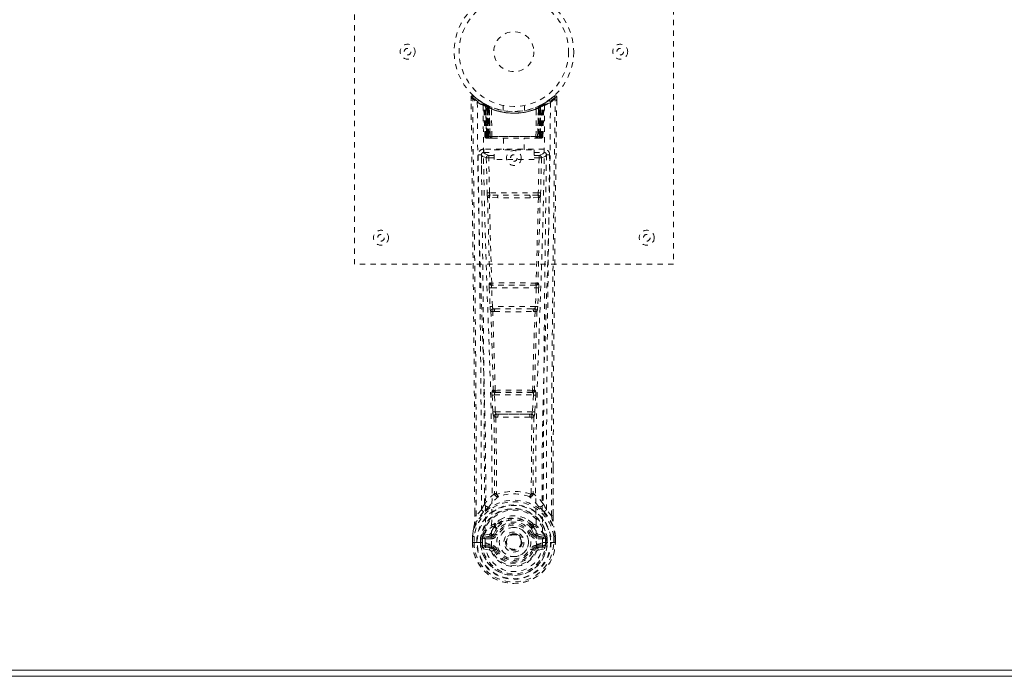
# Model space of a CAD drawing. Header units: inches. Extents: x 15.1 to 98.6, y 40.8 to 64.3.
# Tile 4 of 7: x 61.6 to 80.1, y 40.8 to 53.1. Entities that reach past the tile are written whole.
import ezdxf

# ---------------------------------------------------------------- set-up
doc = ezdxf.new("R2010")
doc.units = ezdxf.units.IN
doc.header["$MEASUREMENT"] = 0
doc.linetypes.add('SLD-Dashed', pattern=[0.075, 0.05, -0.025])
doc.linetypes.add('SLD-Solid', pattern=[0])

msp = doc.modelspace()

# ---------------------------------------------------------------- linework, layer by layer
at = {"color": 7, "linetype": 'SLD-Dashed', "lineweight": 0}
for p, q in [((67.862, 48.514), (67.862, 56.514)), ((73.862, 56.514), (73.862, 48.514)), ((70.056, 51.655), (70.057, 51.588)), ((70.086, 51.656), (70.106, 51.678)), ((70.147, 51.643), (70.105, 51.677)), ((70.294, 51.54), (70.281, 51.548)), ((70.3, 51.536), (70.286, 51.543)), ((70.309, 51.515), (70.295, 51.523)), ((70.316, 50.918), (70.295, 51.523)), ((70.33, 50.918), (70.309, 51.515)), ((70.347, 51.512), (70.312, 51.53)), ((70.396, 51.469), (70.327, 51.505)), ((70.348, 50.918), (70.327, 51.505)), ((70.328, 51.508), (70.35, 50.914)), ((70.341, 51.514), (70.368, 51.501)), ((70.355, 51.475), (70.368, 51.501)), ((70.362, 51.471), (70.375, 51.497)), ((70.379, 51.495), (70.364, 51.503)), ((70.368, 51.501), (70.375, 51.497)), ((70.662, 51.503), (70.662, 51.407)), ((71.062, 51.407), (71.062, 51.503)), ((71.397, 51.505), (71.328, 51.469)), ((71.352, 51.499), (71.343, 51.494)), ((71.412, 51.53), (71.345, 51.495)), ((71.349, 51.497), (71.357, 51.501)), ((71.349, 51.497), (71.362, 51.471)), ((71.357, 51.501), (71.365, 51.505)), ((71.357, 51.501), (71.369, 51.475)), ((71.374, 50.914), (71.396, 51.508)), ((71.376, 50.918), (71.397, 51.505)), ((71.395, 50.918), (71.415, 51.515)), ((71.408, 50.918), (71.429, 51.523)), ((71.429, 51.523), (71.415, 51.515)), ((71.444, 51.548), (71.43, 51.54)), ((71.619, 51.677), (71.578, 51.643)), ((71.669, 51.655), (71.639, 51.656)), ((71.666, 51.592), (71.667, 51.655)), ((71.668, 51.588), (71.669, 51.655)), ((71.668, 51.588), (71.669, 51.655)), ((70.355, 51.475), (70.355, 50.918)), ((70.362, 51.471), (70.355, 51.475)), ((70.362, 50.918), (70.362, 51.471)), ((70.368, 51.468), (70.381, 51.494)), ((70.369, 50.918), (70.368, 51.468)), ((70.368, 51.468), (70.375, 51.465)), ((70.375, 51.465), (70.387, 51.491)), ((70.375, 51.465), (70.375, 50.918)), ((70.38, 51.495), (70.379, 51.495)), ((70.387, 51.46), (70.399, 51.486)), ((70.387, 51.46), (70.387, 50.918)), ((70.393, 51.457), (70.387, 51.46)), ((70.393, 51.457), (70.405, 51.483)), ((70.393, 50.918), (70.393, 51.457)), ((70.396, 51.469), (70.397, 51.469)), ((70.415, 50.918), (70.396, 51.469)), ((70.397, 51.469), (70.416, 50.918)), ((70.399, 51.486), (70.405, 51.483)), ((70.446, 50.918), (70.442, 51.44)), ((71.278, 50.918), (71.283, 51.44)), ((71.308, 50.918), (71.327, 51.469)), ((71.328, 51.469), (71.309, 50.918)), ((71.319, 51.483), (71.325, 51.486)), ((71.319, 51.483), (71.331, 51.457)), ((71.325, 51.486), (71.337, 51.46)), ((71.327, 51.469), (71.328, 51.469)), ((71.337, 51.46), (71.331, 51.457)), ((71.331, 51.457), (71.331, 50.918)), ((71.344, 51.495), (71.337, 51.492)), ((71.337, 51.491), (71.349, 51.465)), ((71.337, 50.918), (71.337, 51.46)), ((71.343, 51.494), (71.356, 51.468)), ((71.345, 51.495), (71.344, 51.495)), ((71.349, 51.465), (71.356, 51.468)), ((71.349, 50.918), (71.349, 51.465)), ((71.356, 51.468), (71.355, 50.918)), ((71.369, 51.475), (71.362, 51.471)), ((71.362, 51.471), (71.362, 50.918)), ((71.369, 50.918), (71.369, 51.475)), ((70.316, 50.918), (70.33, 50.918)), ((70.348, 50.918), (70.415, 50.918)), ((70.355, 50.918), (70.362, 50.918)), ((70.356, 50.889), (70.363, 50.889)), ((70.36, 50.889), (70.369, 50.889)), ((71.362, 50.918), (70.362, 50.918)), ((70.375, 50.918), (70.369, 50.918)), ((70.369, 50.889), (70.376, 50.889)), ((70.375, 50.918), (71.349, 50.918)), ((70.378, 50.889), (70.432, 50.889)), ((70.387, 50.918), (70.393, 50.918)), ((70.388, 50.889), (70.394, 50.889)), ((71.331, 50.918), (70.393, 50.918)), ((70.432, 50.889), (70.394, 50.889)), ((70.416, 50.918), (70.415, 50.918)), ((70.446, 50.918), (71.278, 50.918)), ((70.446, 50.889), (70.453, 50.889)), ((70.453, 50.889), (71.271, 50.889)), ((70.667, 50.889), (70.667, 50.667)), ((71.057, 50.667), (71.057, 50.889)), ((71.271, 50.889), (71.279, 50.889)), ((71.292, 50.889), (71.346, 50.889)), ((71.33, 50.889), (71.292, 50.889)), ((71.309, 50.918), (71.308, 50.918)), ((71.309, 50.918), (71.376, 50.918)), ((71.33, 50.889), (71.336, 50.889)), ((71.331, 50.918), (71.337, 50.918)), ((71.348, 50.889), (71.355, 50.889)), ((71.355, 50.918), (71.349, 50.918)), ((71.355, 50.889), (71.365, 50.889)), ((71.361, 50.889), (71.368, 50.889)), ((71.362, 50.918), (71.369, 50.918)), ((71.395, 50.918), (71.408, 50.918)), ((70.251, 50.582), (70.249, 50.574)), ((70.25, 50.571), (70.253, 50.284)), ((70.294, 50.68), (70.294, 50.62)), ((71.43, 50.68), (70.294, 50.68)), ((70.294, 50.62), (70.492, 50.62)), ((70.492, 50.487), (70.492, 50.667)), ((70.492, 50.667), (71.242, 50.667)), ((71.242, 50.667), (71.242, 50.487)), ((71.242, 50.62), (71.43, 50.62)), ((71.43, 50.62), (71.43, 50.68)), ((71.471, 50.284), (71.474, 50.571)), ((71.475, 50.574), (71.473, 50.582)), ((70.343, 50.517), (70.359, 49.855)), ((70.388, 50.563), (70.388, 50.518)), ((70.492, 50.563), (70.388, 50.563)), ((70.404, 49.857), (70.388, 50.518)), ((70.492, 50.518), (70.388, 50.518)), ((71.242, 50.487), (70.492, 50.487)), ((71.336, 50.563), (71.242, 50.563)), ((71.336, 50.518), (71.242, 50.518)), ((71.336, 50.518), (71.321, 49.857)), ((71.336, 50.563), (71.336, 50.518)), ((71.381, 50.517), (71.365, 49.855)), ((71.321, 49.857), (70.404, 49.857)), ((70.557, 49.765), (70.401, 49.771)), ((70.564, 49.814), (70.412, 49.816)), ((71.16, 49.814), (70.564, 49.814)), ((71.313, 49.816), (71.16, 49.814)), ((71.323, 49.771), (71.167, 49.765)), ((73.862, 48.514), (67.862, 48.514)), ((70.411, 48.165), (70.403, 48.162)), ((71.321, 48.162), (71.313, 48.165)), ((70.397, 48.072), (70.414, 47.719)), ((70.442, 48.074), (71.283, 48.074)), ((70.459, 47.721), (70.442, 48.074)), ((70.448, 48.119), (70.456, 48.122)), ((71.276, 48.119), (70.448, 48.119)), ((71.283, 48.074), (71.266, 47.721)), ((71.268, 48.122), (71.276, 48.119)), ((71.327, 48.072), (71.31, 47.719)), ((71.266, 47.721), (70.459, 47.721)), ((70.464, 47.626), (70.496, 47.625)), ((70.505, 47.676), (70.474, 47.677)), ((70.505, 47.676), (71.219, 47.676)), ((71.219, 47.676), (71.251, 47.677)), ((71.228, 47.625), (71.26, 47.625)), ((70.475, 46.148), (70.461, 46.144)), ((71.249, 46.148), (71.263, 46.144)), ((70.452, 46.054), (70.468, 45.737)), ((70.496, 46.056), (71.228, 46.056)), ((70.513, 45.739), (70.496, 46.056)), ((70.505, 46.101), (70.52, 46.106)), ((71.219, 46.101), (70.505, 46.101)), ((71.205, 46.106), (71.219, 46.101)), ((71.228, 46.056), (71.212, 45.739)), ((71.272, 46.054), (71.256, 45.737)), ((71.212, 45.739), (70.513, 45.739)), ((70.523, 45.641), (70.563, 45.64)), ((70.57, 45.694), (70.531, 45.694)), ((70.57, 45.694), (71.154, 45.694)), ((71.193, 45.694), (71.154, 45.694)), ((71.161, 45.64), (71.201, 45.641)), ((71.598, 44.706), (71.598, 43.782)), ((71.599, 43.781), (71.602, 44.706)), ((70.535, 44.201), (70.535, 44.201)), ((71.19, 44.201), (71.19, 44.201)), ((70.125, 43.781), (70.125, 43.835)), ((70.126, 43.836), (70.126, 43.782)), ((70.251, 43.898), (70.154, 43.783)), ((71.57, 43.783), (71.474, 43.898)), ((70.494, 43.596), (70.494, 43.578)), ((70.501, 43.625), (70.513, 43.642)), ((70.517, 43.591), (70.517, 43.572)), ((71.207, 43.572), (71.207, 43.591)), ((71.211, 43.642), (71.223, 43.625)), ((71.23, 43.596), (71.231, 43.578)), ((70.083, 43.401), (70.082, 43.397)), ((70.082, 43.28), (70.082, 43.397)), ((70.084, 43.397), (70.084, 43.28)), ((70.112, 43.397), (70.112, 43.283)), ((70.263, 43.353), (70.234, 43.354)), ((70.234, 43.354), (70.234, 43.354)), ((70.234, 43.283), (70.234, 43.354)), ((70.263, 43.353), (70.263, 43.283)), ((70.264, 43.353), (70.269, 43.372)), ((70.269, 43.372), (70.269, 43.362)), ((70.269, 43.362), (70.269, 43.283)), ((70.279, 43.403), (70.275, 43.399)), ((70.279, 43.403), (70.289, 43.414)), ((70.29, 43.414), (70.289, 43.414)), ((70.404, 43.435), (70.29, 43.414)), ((70.29, 43.414), (70.29, 43.414)), ((70.303, 43.381), (70.433, 43.406)), ((70.303, 43.381), (70.303, 43.351)), ((70.433, 43.381), (70.303, 43.381)), ((70.433, 43.351), (70.303, 43.351)), ((70.433, 43.406), (70.433, 43.381)), ((70.433, 43.351), (70.433, 43.381)), ((70.488, 43.447), (70.515, 43.436)), ((71.209, 43.436), (71.236, 43.447)), ((71.291, 43.406), (71.421, 43.381)), ((71.291, 43.406), (71.291, 43.381)), ((71.421, 43.381), (71.291, 43.381)), ((71.291, 43.351), (71.291, 43.381)), ((71.421, 43.351), (71.291, 43.351)), ((71.435, 43.414), (71.32, 43.435)), ((71.421, 43.351), (71.421, 43.381)), ((71.435, 43.414), (71.445, 43.403)), ((71.445, 43.403), (71.445, 43.404)), ((71.445, 43.403), (71.445, 43.403)), ((71.449, 43.399), (71.445, 43.403)), ((71.455, 43.372), (71.456, 43.362)), ((71.461, 43.353), (71.455, 43.372)), ((71.456, 43.362), (71.455, 43.283)), ((71.491, 43.354), (71.461, 43.353)), ((71.461, 43.283), (71.461, 43.353)), ((71.491, 43.354), (71.491, 43.283)), ((71.491, 43.354), (71.491, 43.354)), ((71.612, 43.283), (71.612, 43.397)), ((71.641, 43.28), (71.641, 43.397)), ((71.642, 43.397), (71.642, 43.401)), ((71.642, 43.28), (71.642, 43.397)), ((70.083, 43.28), (70.086, 43.28)), ((70.086, 43.28), (70.14, 43.281)), ((70.14, 43.281), (70.163, 43.281)), ((70.163, 43.281), (70.321, 43.281)), ((70.234, 43.283), (70.234, 43.283)), ((70.269, 43.283), (70.263, 43.283)), ((70.287, 43.163), (70.405, 43.139)), ((70.317, 43.229), (70.317, 43.199)), ((70.317, 43.229), (70.433, 43.229)), ((70.433, 43.179), (70.317, 43.199)), ((70.317, 43.199), (70.433, 43.199)), ((70.433, 43.229), (70.433, 43.199)), ((70.433, 43.179), (70.433, 43.199)), ((70.439, 43.243), (70.439, 43.246)), ((70.706, 43.29), (70.706, 43.306)), ((70.706, 43.282), (70.706, 43.29)), ((71.286, 43.246), (71.286, 43.243)), ((71.291, 43.229), (71.291, 43.199)), ((71.291, 43.229), (71.407, 43.229)), ((71.407, 43.199), (71.291, 43.179)), ((71.291, 43.179), (71.291, 43.199)), ((71.291, 43.199), (71.407, 43.199)), ((71.319, 43.139), (71.438, 43.163)), ((71.403, 43.281), (71.562, 43.281)), ((71.407, 43.199), (71.407, 43.229)), ((71.455, 43.283), (71.461, 43.283)), ((71.562, 43.281), (71.585, 43.281)), ((71.585, 43.281), (71.638, 43.28)), ((71.638, 43.28), (71.642, 43.28)), ((70.493, 43.135), (70.49, 43.143)), ((70.515, 43.145), (70.493, 43.135)), ((71.231, 43.135), (71.209, 43.145)), ((71.231, 43.135), (71.286, 43.112))]:
    msp.add_line(p, q, dxfattribs=at)
at = {"color": 7, "linetype": 'SLD-Solid', "lineweight": 15}
for p, q in [((98.612, 40.764), (15.112, 40.764)), ((15.23, 40.882), (98.494, 40.882)), ((98.494, 40.882), (15.23, 40.882))]:
    msp.add_line(p, q, dxfattribs=at)
at = {"color": 7, "linetype": 'SLD-Dashed', "lineweight": 0, "flags": 128}
for points in [[(70.104, 51.675), (70.097, 51.679), (70.089, 51.682), (70.081, 51.682), (70.073, 51.681), (70.066, 51.677), (70.06, 51.672), (70.057, 51.665), (70.056, 51.658)], [(71.666, 51.655), (71.664, 51.663), (71.66, 51.67), (71.655, 51.677), (71.649, 51.682), (71.642, 51.685), (71.634, 51.685), (71.627, 51.683), (71.621, 51.679)], [(70.056, 51.655), (70.056, 51.655), (70.058, 51.655), (70.064, 51.656), (70.074, 51.656), (70.08, 51.655), (70.086, 51.656)], [(70.125, 43.835), (70.117, 46.405), (70.089, 49.03), (70.056, 51.655)], [(70.154, 43.783), (70.153, 45.247), (70.144, 46.721), (70.129, 48.168), (70.127, 48.415), (70.124, 48.673), (70.121, 48.888), (70.118, 49.118), (70.115, 49.368), (70.111, 49.639), (70.109, 49.857), (70.105, 50.119), (70.101, 50.443), (70.098, 50.654), (70.095, 50.912), (70.092, 51.174), (70.088, 51.422), (70.086, 51.656)], [(70.174, 51.562), (70.182, 50.515), (70.201, 49.47), (70.23, 48.428), (70.266, 47.39), (70.3, 46.356), (70.325, 45.326), (70.334, 44.301), (70.321, 43.281)], [(70.283, 51.506), (70.292, 50.461), (70.313, 49.418), (70.345, 48.379), (70.383, 47.343), (70.419, 46.312), (70.445, 45.285), (70.453, 44.263), (70.439, 43.246)], [(70.289, 51.541), (70.295, 51.53), (70.3, 51.516)], [(70.326, 51.512), (70.327, 51.506), (70.327, 51.505)], [(71.441, 51.506), (71.432, 50.461), (71.411, 49.419), (71.379, 48.379), (71.341, 47.344), (71.305, 46.312), (71.279, 45.286), (71.271, 44.264), (71.285, 43.246)], [(71.55, 51.562), (71.542, 50.515), (71.523, 49.47), (71.494, 48.428), (71.459, 47.39), (71.424, 46.356), (71.399, 45.326), (71.391, 44.301), (71.403, 43.281)], [(71.57, 43.783), (71.571, 45.249), (71.58, 46.721), (71.595, 48.168), (71.597, 48.389), (71.6, 48.619), (71.602, 48.822), (71.605, 49.021), (71.608, 49.236), (71.61, 49.386), (71.612, 49.543), (71.614, 49.7), (71.615, 49.817), (71.617, 49.957), (71.619, 50.119), (71.623, 50.451), (71.626, 50.656), (71.629, 50.91), (71.633, 51.172), (71.636, 51.42), (71.639, 51.656)], [(71.619, 51.678), (71.586, 51.65), (71.578, 51.643)], [(71.602, 44.706), (71.608, 46.405), (71.635, 49.03), (71.668, 51.588)], [(70.355, 50.918), (70.34, 50.918), (70.327, 50.918), (70.319, 50.918), (70.316, 50.918)], [(70.33, 50.918), (70.333, 50.918), (70.342, 50.918), (70.354, 50.918), (70.369, 50.918)], [(70.387, 50.918), (70.379, 50.918), (70.371, 50.918), (70.364, 50.918), (70.358, 50.918), (70.353, 50.918), (70.35, 50.918), (70.348, 50.918), (70.348, 50.918)], [(70.348, 50.918), (70.349, 50.911), (70.35, 50.909)], [(70.377, 50.889), (70.378, 50.889), (70.379, 50.889)], [(70.416, 50.918), (70.419, 50.918), (70.426, 50.918), (70.435, 50.918), (70.446, 50.918)], [(71.278, 50.918), (71.289, 50.918), (71.299, 50.918), (71.305, 50.918), (71.308, 50.918)], [(71.376, 50.918), (71.376, 50.918), (71.374, 50.918), (71.371, 50.918), (71.366, 50.918), (71.36, 50.918), (71.353, 50.918), (71.345, 50.918), (71.337, 50.918)], [(71.355, 50.918), (71.37, 50.918), (71.383, 50.918), (71.391, 50.918), (71.395, 50.918)], [(71.408, 50.918), (71.405, 50.918), (71.397, 50.918), (71.384, 50.918), (71.369, 50.918)], [(70.189, 50.574), (70.191, 50.438), (70.193, 50.266), (70.196, 50.057), (70.199, 49.812), (70.203, 49.563), (70.206, 49.343), (70.208, 49.19), (70.209, 49.052), (70.211, 48.93), (70.213, 48.775), (70.215, 48.612), (70.217, 48.456), (70.227, 47.642), (70.236, 46.824), (70.244, 45.851), (70.249, 44.862), (70.251, 43.898)], [(70.249, 50.574), (70.274, 50.545), (70.343, 50.517)], [(70.388, 50.563), (70.319, 50.591), (70.294, 50.62)], [(71.43, 50.62), (71.405, 50.591), (71.336, 50.563)], [(71.381, 50.517), (71.45, 50.545), (71.475, 50.574)], [(71.474, 43.898), (71.474, 44.419), (71.476, 44.952), (71.478, 45.497), (71.482, 46.012), (71.486, 46.542), (71.491, 47.094), (71.497, 47.583), (71.5, 47.84), (71.503, 48.113), (71.506, 48.402), (71.51, 48.706), (71.514, 48.981), (71.517, 49.222), (71.519, 49.413), (71.522, 49.628), (71.526, 49.869), (71.528, 50.094), (71.531, 50.287), (71.533, 50.446), (71.535, 50.574)], [(70.388, 50.518), (70.372, 50.517), (70.358, 50.517), (70.348, 50.517), (70.343, 50.517)], [(71.381, 50.517), (71.376, 50.517), (71.366, 50.517), (71.352, 50.517), (71.336, 50.518)], [(70.404, 49.857), (70.388, 49.856), (70.374, 49.856), (70.363, 49.856), (70.359, 49.855)], [(71.365, 49.855), (71.361, 49.856), (71.35, 49.856), (71.336, 49.856), (71.321, 49.857)], [(70.367, 49.774), (70.387, 48.968), (70.411, 48.165)], [(70.446, 48.161), (70.421, 48.965), (70.401, 49.771)], [(71.167, 49.765), (70.862, 49.765), (70.557, 49.765)], [(71.16, 49.814), (70.862, 49.813), (70.564, 49.814)], [(71.323, 49.771), (71.303, 48.965), (71.278, 48.161)], [(71.357, 49.774), (71.337, 48.968), (71.313, 48.165)], [(70.442, 48.074), (70.426, 48.073), (70.412, 48.073), (70.402, 48.072), (70.397, 48.072)], [(71.327, 48.072), (71.323, 48.072), (71.312, 48.073), (71.298, 48.073), (71.283, 48.074)], [(70.459, 47.721), (70.443, 47.721), (70.429, 47.72), (70.419, 47.719), (70.414, 47.719)], [(70.414, 47.719), (70.416, 47.687), (70.417, 47.685)], [(70.429, 47.63), (70.454, 46.888), (70.475, 46.148)], [(70.511, 46.143), (70.489, 46.883), (70.464, 47.626)], [(71.26, 47.625), (71.235, 46.883), (71.213, 46.143)], [(71.295, 47.63), (71.271, 46.888), (71.249, 46.148)], [(71.31, 47.719), (71.306, 47.719), (71.295, 47.72), (71.281, 47.721), (71.266, 47.721)], [(71.31, 47.719), (71.308, 47.687), (71.308, 47.685)], [(70.496, 46.056), (70.481, 46.055), (70.467, 46.055), (70.457, 46.054), (70.452, 46.054)], [(70.496, 46.056), (70.496, 46.065), (70.496, 46.073), (70.496, 46.081), (70.497, 46.088), (70.501, 46.097), (70.505, 46.101)], [(71.219, 46.101), (71.224, 46.097), (71.227, 46.088), (71.228, 46.081), (71.229, 46.073), (71.229, 46.065), (71.228, 46.056)], [(71.272, 46.054), (71.267, 46.054), (71.257, 46.055), (71.243, 46.055), (71.228, 46.056)], [(70.513, 45.739), (70.498, 45.738), (70.484, 45.737), (70.473, 45.737), (70.468, 45.737)], [(70.487, 45.647), (70.498, 44.927), (70.499, 44.208)], [(70.523, 45.641), (70.533, 44.92), (70.535, 44.201)], [(71.161, 45.64), (70.862, 45.639), (70.563, 45.64)], [(71.154, 45.694), (70.862, 45.693), (70.57, 45.694)], [(71.19, 44.201), (71.191, 44.92), (71.201, 45.641)], [(71.193, 45.694), (71.194, 45.695), (71.196, 45.696), (71.199, 45.699), (71.204, 45.709), (71.209, 45.723), (71.212, 45.739)], [(71.256, 45.737), (71.251, 45.737), (71.24, 45.737), (71.226, 45.738), (71.212, 45.739)], [(71.237, 45.647), (71.227, 44.927), (71.225, 44.208)], [(70.497, 44.2), (70.396, 44.112), (70.31, 44.011)], [(70.497, 44.2), (70.499, 44.19), (70.503, 44.181), (70.509, 44.175), (70.517, 44.171), (70.525, 44.171), (70.533, 44.175), (70.539, 44.181), (70.545, 44.19)], [(71.18, 44.19), (71.185, 44.181), (71.192, 44.175), (71.199, 44.171), (71.207, 44.171), (71.215, 44.175), (71.221, 44.181), (71.226, 44.19), (71.228, 44.2)], [(71.414, 44.011), (71.328, 44.112), (71.228, 44.2)], [(70.403, 43.963), (70.397, 43.956), (70.388, 43.948)], [(71.336, 43.948), (71.327, 43.956), (71.321, 43.963)], [(70.293, 43.859), (70.192, 43.735), (70.113, 43.581)], [(70.154, 43.783), (70.149, 43.783), (70.142, 43.783), (70.137, 43.783), (70.132, 43.783), (70.128, 43.782), (70.125, 43.782), (70.125, 43.782), (70.125, 43.781)], [(70.645, 43.73), (70.587, 43.7), (70.513, 43.642)], [(71.211, 43.642), (71.137, 43.7), (71.08, 43.73)], [(71.431, 43.859), (71.532, 43.735), (71.611, 43.581)], [(71.599, 43.781), (71.6, 43.782), (71.599, 43.782), (71.596, 43.782), (71.593, 43.783), (71.588, 43.783), (71.582, 43.783), (71.576, 43.783), (71.57, 43.783)], [(70.082, 43.397), (70.095, 43.494), (70.111, 43.57)], [(70.113, 43.581), (70.096, 43.501), (70.083, 43.401)], [(70.113, 43.581), (70.111, 43.576), (70.111, 43.57)], [(70.494, 43.578), (70.461, 43.525), (70.431, 43.458)], [(70.546, 43.56), (70.516, 43.51), (70.488, 43.447)], [(71.236, 43.447), (71.208, 43.51), (71.179, 43.56)], [(71.231, 43.578), (71.263, 43.525), (71.293, 43.458)], [(71.613, 43.57), (71.613, 43.576), (71.611, 43.581)], [(71.642, 43.401), (71.63, 43.491), (71.611, 43.581)], [(71.642, 43.397), (71.629, 43.494), (71.613, 43.57)], [(70.082, 43.397), (70.082, 43.397), (70.083, 43.397), (70.086, 43.397), (70.089, 43.397), (70.094, 43.397), (70.1, 43.397), (70.106, 43.397), (70.112, 43.397)], [(70.083, 43.401), (70.084, 43.401), (70.085, 43.401), (70.088, 43.4), (70.092, 43.4), (70.096, 43.399), (70.101, 43.398), (70.107, 43.397), (70.112, 43.397)], [(70.263, 43.353), (70.263, 43.353), (70.264, 43.353)], [(70.303, 43.351), (70.285, 43.354), (70.269, 43.362)], [(70.431, 43.458), (70.418, 43.441), (70.404, 43.435)], [(70.543, 43.424), (70.538, 43.426), (70.533, 43.428), (70.528, 43.43), (70.524, 43.432), (70.52, 43.434), (70.518, 43.435), (70.516, 43.435), (70.515, 43.436)], [(71.181, 43.424), (71.186, 43.426), (71.192, 43.428), (71.196, 43.43), (71.2, 43.432), (71.204, 43.434), (71.206, 43.435), (71.208, 43.435), (71.209, 43.436)], [(71.293, 43.458), (71.306, 43.441), (71.32, 43.435)], [(71.456, 43.362), (71.439, 43.354), (71.421, 43.351)], [(71.461, 43.353), (71.461, 43.353), (71.461, 43.353)], [(71.642, 43.401), (71.641, 43.401), (71.639, 43.401), (71.636, 43.4), (71.632, 43.4), (71.628, 43.399), (71.623, 43.398), (71.618, 43.397), (71.612, 43.397)], [(71.612, 43.397), (71.618, 43.397), (71.625, 43.397), (71.63, 43.397), (71.635, 43.397), (71.638, 43.397), (71.641, 43.397), (71.642, 43.397), (71.642, 43.397)], [(70.112, 43.283), (70.106, 43.282), (70.1, 43.282), (70.094, 43.282), (70.089, 43.281), (70.086, 43.281), (70.083, 43.281), (70.082, 43.281), (70.083, 43.28)], [(70.263, 43.283), (70.26, 43.283), (70.253, 43.283), (70.244, 43.283), (70.234, 43.283)], [(70.274, 43.211), (70.294, 43.225), (70.317, 43.229)], [(71.286, 43.243), (71.28, 43.167), (71.257, 43.092), (71.217, 43.024), (71.164, 42.964), (71.099, 42.915), (71.025, 42.879), (70.945, 42.857), (70.862, 42.85), (70.779, 42.857), (70.699, 42.879), (70.625, 42.915), (70.56, 42.964), (70.507, 43.024), (70.468, 43.092), (70.445, 43.167), (70.439, 43.243)], [(71.291, 43.179), (71.254, 43.164), (71.24, 43.151)], [(71.407, 43.229), (71.431, 43.225), (71.45, 43.211)], [(71.642, 43.28), (71.642, 43.281), (71.641, 43.281), (71.638, 43.281), (71.635, 43.281), (71.63, 43.282), (71.625, 43.282), (71.618, 43.282), (71.612, 43.283)], [(70.543, 43.156), (70.538, 43.154), (70.533, 43.152), (70.528, 43.15), (70.524, 43.148), (70.52, 43.147), (70.518, 43.146), (70.516, 43.145), (70.515, 43.145)], [(71.181, 43.156), (71.186, 43.154), (71.192, 43.152), (71.196, 43.15), (71.2, 43.148), (71.204, 43.147), (71.206, 43.146), (71.208, 43.145), (71.209, 43.145)], [(71.24, 43.151), (71.235, 43.143), (71.231, 43.135)]]:
    msp.add_lwpolyline(points, dxfattribs=at)
at = {"color": 7, "linetype": 'SLD-Dashed', "lineweight": 0}
for centre, radius in [((70.862, 52.514), 1.125), ((70.862, 52.514), 1.03), ((70.862, 52.514), 0.376), ((68.862, 52.514), 0.141), ((72.862, 52.514), 0.141), ((68.862, 52.514), 0.0625), ((72.862, 52.514), 0.0625), ((70.862, 50.514), 0.14), ((70.862, 50.514), 0.0625), ((68.362, 49.014), 0.141), ((73.362, 49.014), 0.141), ((68.362, 49.014), 0.0625), ((73.362, 49.014), 0.0625), ((70.862, 43.29), 0.7), ((70.862, 43.29), 0.69), ((70.862, 43.29), 0.623), ((70.862, 43.29), 0.32), ((70.862, 43.29), 0.275), ((70.862, 43.29), 0.188), ((70.862, 43.29), 0.156), ((70.862, 43.29), 0.142), ((70.862, 43.29), 0.139), ((70.862, 43.29), 0.138)]:
    msp.add_circle(centre, radius, dxfattribs=at)
for centre, radius, start, end in [((70.086, 51.656), 0.03, 47.8634, 180.7206), ((71.639, 51.656), 0.03, 359.2801, 132.1369), ((70.864, 52.559), 1.213, 228.1737, 235.322), ((70.862, 52.514), 1.158, 227.8705, 312.1289), ((70.859, 52.51), 1.123, 227.9053, 235.3648), ((70.204, 51.562), 0.03, 55.9358, 179.8267), ((70.85, 52.753), 1.37, 240.4507, 245.5692), ((70.862, 52.514), 1.128, 235.3522, 240.4884), ((70.265, 51.522), 0.03, 1.98, 58.9582), ((70.865, 52.518), 1.133, 238.961, 239.8395), ((70.245, 51.486), 0.0714, 31.6414, 58.9253), ((70.324, 51.494), 0.0429, 114.1625, 163.0269), ((70.862, 52.546), 1.19, 240.8884, 299.1116), ((70.279, 51.514), 0.0299, 1.9043, 59.7271), ((70.862, 52.514), 1.128, 239.7404, 244.7249), ((70.873, 52.536), 1.154, 239.9613, 244.0331), ((70.843, 52.138), 0.823, 228.2681, 233.6293), ((70.862, 52.514), 1.128, 240.489, 299.511), ((70.841, 52.131), 0.814, 229.1484, 234.493), ((70.298, 51.504), 0.0299, 1.8047, 60.7744), ((70.865, 52.519), 1.133, 240.8172, 245.7234), ((70.297, 51.504), 0.03, 16.8908, 61.2712), ((70.842, 52.126), 0.807, 230.3875, 235.6795), ((70.863, 52.512), 1.125, 294.2592, 299.2008), ((70.879, 52.131), 0.812, 304.3378, 309.5941), ((70.886, 52.127), 0.808, 305.4893, 310.8704), ((71.412, 51.372), 0.138, 89.4172, 113.4589), ((70.881, 52.138), 0.823, 306.3709, 311.7328), ((71.427, 51.504), 0.0299, 119.225, 178.1998), ((71.425, 51.506), 0.0273, 117.6534, 182.3012), ((70.877, 52.489), 1.098, 298.6334, 300.2659), ((71.445, 51.514), 0.0299, 120.2756, 178.093), ((70.862, 52.514), 1.128, 299.5116, 304.6476), ((71.4, 51.494), 0.0429, 16.9681, 65.8394), ((71.459, 51.522), 0.03, 121.0471, 178.0147), ((70.875, 52.753), 1.369, 294.4299, 299.5508), ((70.867, 52.508), 1.12, 304.6289, 312.0869), ((71.52, 51.562), 0.03, 0.1672, 124.069), ((70.862, 52.556), 1.209, 304.669, 311.8398), ((71.568, 51.612), 0.0826, 31.7872, 52.6674), ((70.862, 52.513), 1.155, 244.3785, 295.6215), ((70.862, 52.513), 1.155, 245.0796, 294.9204), ((70.366, 51.468), 0.0297, 1.4775, 64.5216), ((70.367, 51.468), 0.0297, 1.4798, 64.567), ((70.862, 52.513), 1.155, 246.0604, 293.9396), ((70.817, 52.065), 0.73, 234.7848, 238.9977), ((70.412, 51.457), 0.0346, 328.983, 15.1429), ((70.862, 52.477), 1.12, 247.9468, 292.0532), ((71.312, 51.457), 0.0346, 164.8571, 211.017), ((70.907, 52.065), 0.73, 301.0025, 305.2148), ((71.357, 51.468), 0.0297, 115.4308, 178.5224), ((71.358, 51.468), 0.0297, 115.4787, 178.5223), ((70.346, 50.919), 0.03, 181.9931, 269.996), ((70.377, 50.962), 0.0742, 215.9473, 253.2616), ((70.36, 50.919), 0.03, 181.9687, 269.971), ((70.374, 51.057), 0.166, 259.5983, 268.3413), ((70.378, 50.919), 0.03, 181.9316, 269.9386), ((70.776, 50.911), 0.413, 179.0146, 183.0285), ((70.951, 50.912), 0.583, 179.3862, 182.0427), ((70.801, 50.911), 0.426, 179.0421, 182.9406), ((70.831, 50.911), 0.444, 179.0859, 182.8225), ((70.839, 50.911), 0.446, 179.0862, 182.8083), ((70.445, 50.919), 0.0299, 181.7952, 269.8138), ((70.446, 50.919), 0.0299, 181.7952, 269.8138), ((70.481, 50.911), 0.0354, 169.2799, 219.194), ((71.242, 50.912), 0.0369, 321.8625, 9.6591), ((71.278, 50.919), 0.0299, 270.1852, 358.2035), ((71.279, 50.919), 0.0299, 270.1862, 358.2048), ((70.885, 50.911), 0.446, 357.1812, 0.9057), ((70.893, 50.911), 0.444, 357.1775, 0.9141), ((71.341, 50.924), 0.0356, 262.0666, 350.2944), ((71.346, 50.919), 0.03, 270.0624, 358.0675), ((70.922, 50.911), 0.427, 357.0654, 0.9519), ((70.766, 50.912), 0.589, 357.9719, 0.5992), ((71.35, 51.054), 0.164, 271.7062, 280.6247), ((70.949, 50.911), 0.413, 356.9652, 0.9872), ((71.365, 50.919), 0.03, 270.0302, 358.03), ((71.347, 50.962), 0.0742, 286.7383, 324.0528), ((71.378, 50.919), 0.03, 270.0053, 358.0034), ((70.294, 50.575), 0.105, 90.0046, 180.7376), ((70.225, 48.976), 1.598, 89.133, 91.2843), ((-429.237, 42.693), 499.548, 0.15121, 0.90393), ((70.293, 50.577), 0.0423, 88.0376, 173.4306), ((570.955, 42.693), 499.542, 179.09607, 179.8488), ((71.43, 50.575), 0.105, 359.2634, 89.9944), ((71.431, 50.577), 0.0423, 6.5683, 91.9619), ((71.499, 48.977), 1.597, 88.7154, 90.8679), ((70.388, 50.518), 0.0451, 90.4308, 180.8999), ((71.336, 50.518), 0.0451, 359.0358, 89.5696), ((70.76, 49.856), 0.401, 180.0766, 191.8397), ((70.509, 49.856), 0.105, 179.6273, 202.4763), ((71.215, 49.856), 0.105, 337.5294, 0.367), ((70.964, 49.856), 0.402, 348.15, 359.9206), ((70.413, 49.77), 0.0456, 91.7539, 175.8259), ((70.393, 49.912), 0.141, 259.4667, 273.057), ((70.51, 49.768), 0.109, 154.2103, 178.3437), ((70.645, 49.777), 0.0889, 155.6077, 187.6344), ((71.079, 49.777), 0.0889, 352.366, 24.3947), ((71.213, 49.768), 0.111, 1.7807, 25.6625), ((71.311, 49.77), 0.0456, 4.1751, 88.2454), ((71.331, 49.91), 0.139, 266.8583, 280.6177), ((70.604, 48.102), 0.209, 163.5088, 188.4114), ((70.448, 48.164), 0.0451, 182.92, 269.4053), ((70.456, 48.167), 0.0451, 182.987, 269.3792), ((70.438, 48.252), 0.091, 253.0024, 274.8387), ((70.862, 11.516), 36.648, 89.3489, 90.651), ((71.268, 48.167), 0.0451, 270.621, 357.0113), ((71.276, 48.164), 0.0451, 270.5932, 357.0815), ((71.286, 48.252), 0.0908, 265.1444, 287.0285), ((71.121, 48.102), 0.209, 351.5848, 16.4936), ((70.496, 48.089), 0.0564, 148.2441, 195.7316), ((70.5, 48.155), 0.055, 173.1617, 216.3305), ((70.862, 15.308), 32.817, 89.2909, 90.7091), ((71.224, 48.155), 0.0546, 323.5161, 6.9917), ((71.228, 48.089), 0.0563, 344.2678, 31.7594), ((70.552, 47.686), 0.136, 180.7168, 204.7132), ((70.475, 47.631), 0.0456, 91.2542, 181.8229), ((70.456, 47.709), 0.0837, 251.1199, 275.2111), ((70.526, 47.719), 0.068, 178.3624, 218.9066), ((70.55, 47.635), 0.0867, 151.6256, 186.5705), ((70.577, 47.637), 0.0814, 151.3074, 188.7564), ((70.862, 80.414), 32.791, 269.3607, 270.6393), ((70.862, 81.033), 33.358, 269.3871, 270.6129), ((71.148, 47.637), 0.0814, 351.2453, 28.6911), ((71.198, 47.719), 0.068, 321.1028, 1.6353), ((71.251, 47.634), 0.0424, 40.4461, 90.4169), ((71.174, 47.635), 0.087, 353.4637, 28.3359), ((71.268, 47.709), 0.0843, 264.87, 288.7993), ((71.25, 47.631), 0.0448, 357.9355, 42.9045), ((71.171, 47.686), 0.136, 335.3336, 359.2486), ((70.612, 46.083), 0.163, 158.1251, 190.221), ((70.506, 46.146), 0.0451, 183.2266, 269.1402), ((70.52, 46.151), 0.0451, 183.392, 269.1047), ((70.505, 46.217), 0.075, 247.0749, 274.8905), ((70.862, 8.778), 37.367, 89.4615, 90.5382), ((70.569, 46.137), 0.0578, 174.2227, 212.349), ((71.204, 46.151), 0.0451, 270.8963, 356.607), ((71.156, 46.137), 0.0574, 327.5052, 5.9231), ((71.22, 46.217), 0.0749, 265.0974, 292.9448), ((71.218, 46.146), 0.0451, 270.8613, 356.7719), ((71.112, 46.083), 0.163, 349.7773, 21.8739), ((70.862, 13.511), 32.597, 89.3981, 90.6019), ((70.649, 45.728), 0.181, 177.2181, 206.466), ((70.533, 45.649), 0.0457, 91.854, 181.7285), ((70.517, 45.714), 0.073, 245.7474, 274.5963), ((70.57, 45.737), 0.0575, 177.8256, 227.5878), ((70.626, 45.652), 0.104, 155.9691, 186.1382), ((70.663, 45.654), 0.101, 156.5263, 187.7652), ((71.062, 45.654), 0.101, 352.2369, 23.4715), ((71.191, 45.649), 0.0457, 358.2738, 88.1438), ((71.098, 45.652), 0.104, 353.859, 24.0313), ((71.207, 45.714), 0.0735, 265.5137, 294.1464), ((71.075, 45.728), 0.181, 333.5377, 2.7734), ((71.134, 43.451), 0.893, 128.8528, 145.0103), ((70.485, 44.208), 0.0133, 326.0822, 3.2981), ((70.557, 44.204), 0.0608, 184.046, 286.2247), ((70.531, 44.271), 0.0708, 242.7155, 272.717), ((70.547, 44.202), 0.0128, 186.6338, 257.6711), ((70.862, 43.277), 0.966, 70.8189, 109.1817), ((70.616, 44.206), 0.0738, 193.2371, 235.0254), ((70.862, 43.352), 0.844, 70.0603, 109.9397), ((71.167, 44.204), 0.0608, 253.7743, 355.9558), ((71.108, 44.206), 0.0738, 304.976, 346.7615), ((70.59, 43.451), 0.893, 34.9892, 51.1477), ((71.177, 44.202), 0.0128, 282.3465, 353.3589), ((71.193, 44.271), 0.0708, 267.2841, 297.2816), ((71.239, 44.208), 0.0133, 176.7803, 213.9502), ((70.862, 43.29), 0.787, 8.0937, 171.9063), ((70.862, 43.29), 0.758, 8.0937, 171.9063), ((70.862, 43.29), 0.632, 5.8273, 174.1727), ((65.511, 46.454), 5.384, 331.6702, 333.0284), ((71.843, 42.281), 2.213, 131.1324, 134.4919), ((70.371, 44.014), 0.0608, 182.5698, 302.0035), ((71.354, 44.014), 0.0608, 238.0026, 357.4271), ((69.881, 42.281), 2.213, 45.5081, 48.8676), ((76.184, 46.438), 5.351, 206.9674, 208.334), ((68.938, 43.752), 1.187, 351.2125, 1.4269), ((66.639, 44.399), 3.569, 346.7478, 350.0564), ((70.584, 44.217), 0.461, 223.6628, 230.8242), ((70.862, 43.29), 0.602, 6.0327, 173.9673), ((70.862, 43.278), 0.453, 40.4511, 139.5489), ((70.862, 43.25), 0.494, 47.4885, 132.5115), ((70.862, 43.31), 0.473, 62.6141, 117.3859), ((71.14, 44.216), 0.461, 309.1724, 316.3363), ((75.085, 44.399), 3.569, 189.9437, 193.252), ((72.786, 43.752), 1.187, 178.5718, 188.79), ((70.726, 43.199), 0.492, 115.7077, 155.4804), ((70.67, 43.192), 0.441, 113.5939, 149.7433), ((70.539, 43.6), 0.0448, 146.2271, 184.9286), ((70.516, 43.637), 0.046, 241.1966, 271.7029), ((70.524, 43.581), 0.0305, 185.721, 315.4467), ((70.516, 43.618), 0.0459, 241.1386, 271.6936), ((70.552, 43.646), 0.0396, 185.1759, 232.8789), ((70.862, 43.29), 0.376, 22.774, 157.226), ((70.55, 43.59), 0.033, 131.624, 178.113), ((70.544, 43.594), 0.0347, 219.3934, 272.7354), ((70.862, 43.29), 0.346, 22.7741, 157.2259), ((70.862, 43.297), 0.411, 39.7062, 140.2938), ((70.862, 43.29), 0.275, 90.0001, 269.9999), ((70.862, 43.29), 0.275, 270, 90), ((71.2, 43.581), 0.0305, 224.5485, 354.2846), ((71.18, 43.594), 0.0347, 267.2692, 320.6019), ((71.172, 43.646), 0.0396, 307.1225, 354.8264), ((71.174, 43.59), 0.033, 1.8836, 48.3805), ((71.208, 43.637), 0.046, 268.2948, 298.8071), ((71.208, 43.618), 0.0459, 268.3066, 298.8625), ((70.992, 43.194), 0.499, 24.8896, 63.9923), ((71.186, 43.6), 0.0448, 355.0831, 33.9446), ((71.054, 43.193), 0.441, 30.2263, 66.4275), ((70.384, 43.358), 0.116, 159.6272, 173.1185), ((70.303, 43.412), 0.0306, 205.4274, 270.9287), ((70.434, 43.436), 0.0299, 181.1732, 268.9517), ((70.462, 43.463), 0.031, 190.1776, 328.3489), ((70.428, 43.471), 0.0649, 274.9236, 338.6806), ((70.433, 43.47), 0.089, 270, 337.226), ((70.433, 43.47), 0.119, 269.9998, 337.2267), ((70.862, 43.29), 0.156, 65.2931, 110.0155), ((71.291, 43.47), 0.119, 202.7739, 270.0002), ((71.291, 43.47), 0.089, 202.774, 270), ((71.262, 43.463), 0.031, 211.5697, 349.9039), ((71.296, 43.471), 0.0649, 201.3184, 265.0787), ((71.29, 43.436), 0.0299, 271.0994, 358.778), ((71.421, 43.412), 0.0306, 269.0712, 334.5748), ((71.369, 43.365), 0.0864, 4.5692, 22.6899), ((71.612, 43.397), 0.03, 0.0028, 5.051), ((70.862, 43.29), 0.78, 180, 359.3038), ((70.862, 43.29), 0.78, 180.7166, 359.2834), ((70.862, 43.29), 0.75, 180.5684, 359.4316), ((70.862, 43.29), 0.629, 180.6528, 359.3472), ((70.862, 43.29), 0.599, 180.6527, 359.3473), ((70.862, 43.29), 0.593, 180.6711, 187.6091), ((70.478, 43.239), 0.206, 187.6626, 201.6534), ((70.316, 43.169), 0.0299, 88.0471, 192.1088), ((70.444, 43.478), 0.233, 238.0378, 268.5937), ((70.862, 43.275), 0.541, 179.3501, 0.6499), ((70.434, 43.149), 0.0301, 91.4241, 197.6496), ((70.433, 43.11), 0.119, 22.7733, 90.0002), ((70.433, 43.11), 0.089, 22.774, 90), ((70.427, 43.107), 0.0715, 29.6351, 85.2032), ((71.291, 43.11), 0.119, 89.9998, 157.2261), ((71.291, 43.11), 0.089, 90, 157.226), ((71.284, 43.468), 0.221, 270.3098, 302.5188), ((71.29, 43.149), 0.0301, 342.351, 88.5752), ((71.408, 43.169), 0.0299, 347.8903, 91.9537), ((71.246, 43.239), 0.206, 338.343, 352.3384), ((70.862, 43.29), 0.593, 352.3909, 359.3289), ((71.464, 42.221), 1.062, 88.5476, 90.1457), ((70.397, 43.095), 0.0454, 22.4785, 78.6953), ((69.894, 44.487), 1.478, 291.6239, 293.9237), ((70.862, 43.29), 0.459, 202.774, 337.226), ((70.862, 43.29), 0.4, 202.774, 337.226), ((70.862, 43.29), 0.376, 202.774, 337.226), ((70.862, 43.29), 0.346, 202.7741, 337.2259), ((71.328, 43.095), 0.0454, 101.2481, 157.5761)]:
    msp.add_arc(centre, radius, start, end, dxfattribs=at)

doc.saveas('drawing.dxf')
